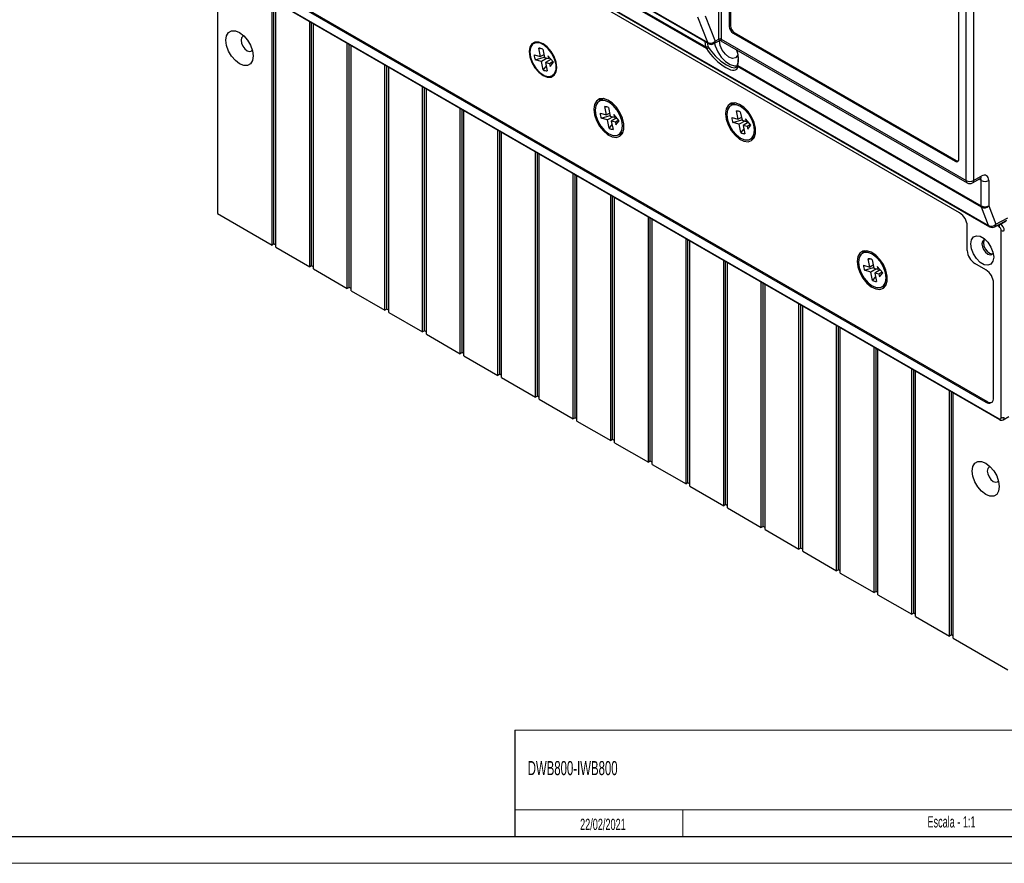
# Model space of a CAD drawing. Header units: millimetres. Extents: x 0 to 1189, y 0 to 841.
# Tile 10 of 14: x 911 to 1096, y 0 to 159. Entities that reach past the tile are written whole.
import ezdxf

# ---------------------------------------------------------------- set-up
doc = ezdxf.new("R2010")
doc.units = ezdxf.units.MM
doc.layers.add('FORMATO', color=7, linetype='Continuous')
doc.layers.add('LEGENDA', color=7, linetype='Continuous')
doc.styles.add('SLDTEXTSTYLE1', font='TXT', dxfattribs={"width": 0.605})

msp = doc.modelspace()

# ---------------------------------------------------------------- linework, layer by layer
at = {"color": 7, "linetype": 'Continuous', "lineweight": 25}
for p, q in [((1042.3181, 154.9052), (1042.3181, 237.2719)), ((1042.7405, 237.2709), (1042.7405, 154.9042)), ((1044.2678, 224.6227), (1044.2678, 157.2581)), ((1044.4799, 224.7452), (1044.4799, 157.3806)), ((1088.76, 128.3286), (1088.76, 210.7136)), ((1090.168, 210.7101), (1090.168, 128.325)), ((1087.4013, 132.3577), (1087.4013, 199.7223)), ((947.907, 168.4449), (1094.9495, 83.5591)), ((950.364, 168.7077), (1092.4925, 86.6587)), ((950.5761, 168.843), (1092.7046, 86.794)), ((947.9899, 168.2617), (1095.0323, 83.3759)), ((948.1013, 168.1974), (948.1013, 122.1056)), ((1016.9877, 167.5487), (1040.384, 154.0423)), ((1087.5427, 122.2442), (1013.7725, 164.8309)), ((1014.2155, 165.2054), (1093.157, 119.6335)), ((958.3543, 116.1867), (958.3543, 162.2785)), ((958.7079, 116.3908), (958.7079, 162.0744)), ((959.0614, 115.7785), (959.0614, 161.8703)), ((1039.7423, 159.2467), (1041.5849, 154.4966)), ((965.4254, 112.1046), (965.4254, 158.1964)), ((965.7789, 112.3087), (965.7789, 157.9923)), ((966.1325, 111.6964), (966.1325, 157.7882)), ((1040.2195, 154.2455), (1038.3769, 158.9956)), ((1044.4799, 157.3806), (1044.2678, 157.2581)), ((1045.187, 156.1558), (1044.9749, 156.0334)), ((1044.9749, 156.0334), (1086.6942, 131.9493)), ((1045.187, 156.1558), (1086.9063, 132.0718)), ((972.4964, 108.0226), (972.4964, 154.1144)), ((972.85, 108.2267), (972.85, 153.9103)), ((973.2036, 107.6144), (973.2036, 153.7062)), ((1040.1478, 154.1787), (1040.167, 154.0073)), ((1041.3708, 154.0348), (1042.3791, 154.5968)), ((1041.5849, 154.4966), (1042.3181, 154.9052)), ((1042.6751, 154.5945), (1088.9671, 127.8707)), ((1042.7405, 154.895), (1088.76, 128.3286)), ((1007.6124, 151.9357), (1008.8103, 151.6148)), ((1008.8103, 151.6148), (1008.4893, 153.1834)), ((1008.4893, 153.1834), (1008.8634, 153.1555)), ((1009.4201, 151.955), (1008.8103, 151.6148)), ((1009.2081, 152.9909), (1009.5291, 151.4222)), ((1011.2126, 150.5265), (1010.1917, 151.7298)), ((1010.1917, 151.7298), (1010.2967, 151.2166)), ((1039.959, 153.1266), (1039.8568, 153.4156)), ((1040.262, 153.4889), (1040.3475, 153.2918)), ((979.5675, 103.9406), (979.5675, 150.0323)), ((1007.805, 150.9945), (1009.4726, 151.4977)), ((1009.0029, 150.6736), (1007.805, 150.9945)), ((1010.0491, 151.283), (1009.0029, 150.6736)), ((1009.3239, 149.105), (1009.0029, 150.6736)), ((1009.5291, 151.4222), (1010.2967, 151.2166)), ((1010.7369, 151.0871), (1009.7217, 150.481)), ((1009.7217, 150.481), (1010.0427, 148.9124)), ((1010.4893, 150.2754), (1009.7217, 150.481)), ((1010.2967, 151.2166), (1010.5209, 151.3418)), ((1011.1159, 150.6404), (1010.4893, 150.2754)), ((1010.4893, 150.2754), (1010.5943, 149.7622)), ((1010.5943, 149.7622), (1011.2126, 150.5265)), ((1045.7365, 149.9789), (1045.733, 149.9464)), ((1045.8504, 149.9556), (1045.8334, 149.7354)), ((1045.8504, 149.9556), (1091.6131, 123.5374)), ((979.9211, 104.1447), (979.9211, 149.8282)), ((980.2746, 103.5324), (980.2746, 149.6241)), ((1009.8508, 149.8503), (1009.3239, 149.105)), ((1091.6557, 123.2827), (1045.8334, 149.7354)), ((986.6386, 99.8585), (986.6386, 145.9503)), ((986.9921, 100.0626), (986.9921, 145.7462)), ((987.3457, 99.4503), (987.3457, 145.5421)), ((1020.6337, 143.7), (1019.8155, 143.2277)), ((1019.8688, 143.2715), (1020.1131, 143.6973)), ((1020.1155, 143.4009), (1020.2755, 143.7152)), ((1045.3825, 142.8858), (1044.5643, 142.4135)), ((1044.6175, 142.4573), (1044.8618, 142.8831)), ((1044.8643, 142.5866), (1045.0242, 142.901)), ((993.7097, 95.7765), (993.7097, 141.8683)), ((994.0632, 95.9806), (994.0632, 141.6642)), ((994.4168, 95.3683), (994.4168, 141.4601)), ((1019.9868, 140.9544), (1021.1847, 140.6335)), ((1021.1847, 140.6335), (1020.8637, 142.2021)), ((1020.8637, 142.2021), (1021.2378, 142.1742)), ((1021.7944, 140.9737), (1021.1847, 140.6335)), ((1021.5825, 142.0096), (1021.9035, 140.4409)), ((1023.587, 139.5452), (1022.566, 140.7485)), ((1022.566, 140.7485), (1022.671, 140.2353)), ((1045.9334, 139.8192), (1045.6124, 141.3879)), ((1045.6124, 141.3879), (1045.9865, 141.36)), ((1046.3312, 141.1953), (1046.6522, 139.6267)), ((1020.1793, 140.0132), (1021.8856, 140.528)), ((1021.3773, 139.6923), (1020.1793, 140.0132)), ((1022.4235, 140.3016), (1021.3773, 139.6923)), ((1021.6983, 138.1236), (1021.3773, 139.6923)), ((1022.2251, 138.869), (1021.6983, 138.1236)), ((1021.9035, 140.4409), (1022.671, 140.2353)), ((1023.1113, 140.1058), (1022.0961, 139.4997)), ((1022.0961, 139.4997), (1022.417, 137.9311)), ((1022.8636, 139.2941), (1022.0961, 139.4997)), ((1022.671, 140.2353), (1022.8953, 140.3604)), ((1023.4903, 139.6591), (1022.8636, 139.2941)), ((1022.8636, 139.2941), (1022.9687, 138.7809)), ((1022.9687, 138.7809), (1023.587, 139.5452)), ((1044.7355, 140.1401), (1045.9334, 139.8192)), ((1044.9281, 139.1989), (1046.6344, 139.7138)), ((1046.126, 138.878), (1044.9281, 139.1989)), ((1046.5432, 140.1595), (1045.9334, 139.8192)), ((1047.1722, 139.4874), (1046.126, 138.878)), ((1046.447, 137.3094), (1046.126, 138.878)), ((1046.6522, 139.6267), (1047.4198, 139.4211)), ((1047.8601, 139.2916), (1046.8448, 138.6855)), ((1048.3357, 138.7309), (1047.3148, 139.9343)), ((1047.3148, 139.9343), (1047.4198, 139.4211)), ((1047.4198, 139.4211), (1047.644, 139.5462)), ((1048.239, 138.8449), (1047.6124, 138.4799)), ((1000.7807, 91.6944), (1000.7807, 137.7862)), ((1001.1343, 91.8985), (1001.1343, 137.5821)), ((1001.4878, 91.2862), (1001.4878, 137.378)), ((1023.4652, 136.9055), (1024.2834, 137.3779)), ((1023.6792, 136.9151), (1023.5396, 136.9485)), ((1024.1175, 137.06), (1023.7652, 137.0787)), ((1046.9739, 138.0547), (1046.447, 137.3094)), ((1046.8448, 138.6855), (1047.1658, 137.1169)), ((1047.6124, 138.4799), (1046.8448, 138.6855)), ((1047.6124, 138.4799), (1047.7174, 137.9667)), ((1047.7174, 137.9667), (1048.3357, 138.7309)), ((1048.214, 136.0913), (1049.0322, 136.5637)), ((1048.4279, 136.1009), (1048.2884, 136.1342)), ((1048.8662, 136.2458), (1048.514, 136.2645)), ((1007.8518, 87.6124), (1007.8518, 133.7042)), ((1008.2053, 87.8165), (1008.2053, 133.5001)), ((1008.5589, 87.2042), (1008.5589, 133.296)), ((1086.9063, 132.0718), (1086.6942, 131.9493)), ((1014.9229, 83.5304), (1014.9229, 129.6221)), ((1015.2764, 83.7345), (1015.2764, 129.418)), ((1015.63, 83.1222), (1015.63, 129.2139)), ((1089.9539, 127.8633), (1091.3929, 128.6652)), ((1090.168, 128.325), (1091.607, 129.127)), ((1091.6131, 123.5374), (1091.6131, 128.2997)), ((1093.0211, 128.2962), (1093.0211, 123.5338)), ((1021.9939, 79.4483), (1021.9939, 125.5401)), ((1022.3475, 79.6524), (1022.3475, 125.336)), ((1022.701, 79.0401), (1022.701, 125.1319)), ((948.1013, 122.1056), (958.3543, 116.1867)), ((1092.9924, 119.8367), (1091.6557, 123.2827)), ((1093.0211, 123.5338), (1094.3578, 120.0878)), ((1029.065, 75.3663), (1029.065, 121.4581)), ((1029.4185, 75.5704), (1029.4185, 121.254)), ((1029.7721, 74.9581), (1029.7721, 121.0499)), ((1094.1437, 119.626), (1096.3822, 120.8735)), ((1094.3578, 120.0878), (1096.5937, 121.3339)), ((1095.2274, 120.1359), (1096.3023, 120.7671)), ((1088.9681, 115.162), (1088.9681, 119.7755)), ((1095.3737, 83.8041), (1095.3737, 118.9141)), ((1036.1361, 71.2842), (1036.1361, 117.376)), ((1036.4896, 71.4883), (1036.4896, 117.1719)), ((1036.8432, 70.876), (1036.8432, 116.9678)), ((958.7079, 116.3908), (958.3543, 116.1867)), ((959.0614, 116.1867), (958.7079, 116.3908)), ((959.0614, 115.7785), (965.4254, 112.1046)), ((1070.1312, 115.1257), (1069.313, 114.6534)), ((1069.3663, 114.6972), (1069.6105, 115.1231)), ((1069.6261, 114.8342), (1069.7853, 115.1416)), ((1043.2071, 67.2022), (1043.2071, 113.294)), ((1043.5607, 67.4063), (1043.5607, 113.0899)), ((1043.9142, 66.794), (1043.9142, 112.8858)), ((1070.6822, 112.0592), (1070.3612, 113.6278)), ((1070.3612, 113.6278), (1070.7353, 113.5999)), ((1071.08, 113.4353), (1071.4009, 111.8666)), ((965.7789, 112.3087), (965.4254, 112.1046)), ((966.1325, 112.1046), (965.7789, 112.3087)), ((966.1325, 111.6964), (972.4964, 108.0226)), ((1069.4842, 112.3801), (1070.6822, 112.0592)), ((1069.6768, 111.4389), (1071.3445, 111.9421)), ((1070.8748, 111.118), (1069.6768, 111.4389)), ((1071.2919, 112.3994), (1070.6822, 112.0592)), ((1071.9209, 111.7274), (1070.8748, 111.118)), ((1071.1957, 109.5494), (1070.8748, 111.118)), ((1071.4009, 111.8666), (1072.1685, 111.661)), ((1072.6088, 111.5315), (1071.5935, 110.9254)), ((1073.0844, 110.9709), (1072.0635, 112.1742)), ((1072.0635, 112.1742), (1072.1685, 111.661)), ((1072.1685, 111.661), (1072.3927, 111.7862)), ((1072.9878, 111.0848), (1072.3611, 110.7198)), ((1092.4925, 111.5072), (1090.3711, 112.7318)), ((1050.2782, 63.1202), (1050.2782, 109.2119)), ((1071.7226, 110.2947), (1071.1957, 109.5494)), ((1071.5935, 110.9254), (1071.9145, 109.3568)), ((1072.3611, 110.7198), (1071.5935, 110.9254)), ((1072.3611, 110.7198), (1072.4661, 110.2066)), ((1072.4661, 110.2066), (1073.0844, 110.9709)), ((972.85, 108.2267), (972.4964, 108.0226)), ((973.2036, 108.0226), (972.85, 108.2267)), ((973.2036, 107.6144), (979.5675, 103.9406)), ((1050.6317, 63.3243), (1050.6317, 109.0078)), ((1050.9853, 62.712), (1050.9853, 108.8037)), ((1072.9627, 108.3312), (1073.7809, 108.8036)), ((1073.1766, 108.3408), (1073.0371, 108.3742)), ((1073.6217, 108.4961), (1073.2758, 108.512)), ((1093.9178, 87.4818), (1093.9178, 109.0385)), ((979.9211, 104.1447), (979.5675, 103.9406)), ((980.2746, 103.9406), (979.9211, 104.1447)), ((1057.3493, 59.0381), (1057.3493, 105.1299)), ((1057.7028, 59.2422), (1057.7028, 104.9258)), ((1058.0564, 58.6299), (1058.0564, 104.7217)), ((980.2746, 103.5324), (986.6386, 99.8585)), ((986.9921, 100.0626), (986.6386, 99.8585)), ((987.3457, 99.8585), (986.9921, 100.0626)), ((1064.4203, 54.9561), (1064.4203, 101.0479)), ((1064.7739, 55.1602), (1064.7739, 100.8438)), ((1065.1274, 54.5479), (1065.1274, 100.6397)), ((987.3457, 99.4503), (993.7097, 95.7765)), ((1071.4914, 50.874), (1071.4914, 96.9658)), ((1071.845, 51.0781), (1071.845, 96.7617)), ((1072.1985, 50.4658), (1072.1985, 96.5576)), ((994.0632, 95.9806), (993.7097, 95.7765)), ((994.4168, 95.7765), (994.0632, 95.9806)), ((994.4168, 95.3683), (1000.7807, 91.6944)), ((1078.5625, 46.792), (1078.5625, 92.8838)), ((1078.916, 46.9961), (1078.916, 92.6797)), ((1001.1343, 91.8985), (1000.7807, 91.6944)), ((1001.4878, 91.6944), (1001.1343, 91.8985)), ((1001.4878, 91.2862), (1007.8518, 87.6124)), ((1079.2696, 46.3838), (1079.2696, 92.4756)), ((1085.6335, 42.71), (1085.6335, 88.8017)), ((1008.2053, 87.8165), (1007.8518, 87.6124)), ((1008.5589, 87.6124), (1008.2053, 87.8165)), ((1008.5589, 87.2042), (1014.9229, 83.5304)), ((1085.9871, 42.9141), (1085.9871, 88.5976)), ((1086.3406, 42.3018), (1086.3406, 88.3935)), ((1092.7046, 86.794), (1092.4925, 86.6587)), ((1015.2764, 83.7345), (1014.9229, 83.5304)), ((1015.63, 83.5304), (1015.2764, 83.7345)), ((1095.7244, 83.3418), (1096.7978, 83.94)), ((1015.63, 83.1222), (1021.9939, 79.4483)), ((1022.3475, 79.6524), (1021.9939, 79.4483)), ((1022.701, 79.4483), (1022.3475, 79.6524)), ((1022.701, 79.0401), (1029.065, 75.3663)), ((1029.4185, 75.5704), (1029.065, 75.3663)), ((1029.7721, 75.3663), (1029.4185, 75.5704)), ((1029.7721, 74.9581), (1036.1361, 71.2842)), ((1036.4896, 71.4883), (1036.1361, 71.2842)), ((1036.8432, 71.2842), (1036.4896, 71.4883)), ((1036.8432, 70.876), (1043.2071, 67.2022)), ((1043.5607, 67.4063), (1043.2071, 67.2022)), ((1043.9142, 67.2022), (1043.5607, 67.4063)), ((1043.9142, 66.794), (1050.2782, 63.1202)), ((1050.6317, 63.3243), (1050.2782, 63.1202)), ((1050.9853, 63.1202), (1050.6317, 63.3243)), ((1050.9853, 62.712), (1057.3493, 59.0381)), ((1057.7028, 59.2422), (1057.3493, 59.0381)), ((1058.0564, 59.0381), (1057.7028, 59.2422)), ((1058.0564, 58.6299), (1064.4203, 54.9561)), ((1064.7739, 55.1602), (1064.4203, 54.9561)), ((1065.1274, 54.9561), (1064.7739, 55.1602)), ((1065.1274, 54.5479), (1071.4914, 50.874)), ((1071.845, 51.0781), (1071.4914, 50.874)), ((1072.1985, 50.874), (1071.845, 51.0781)), ((1072.1985, 50.4658), (1078.5625, 46.792)), ((1078.916, 46.9961), (1078.5625, 46.792)), ((1079.2696, 46.792), (1078.916, 46.9961)), ((1079.2696, 46.3838), (1085.6335, 42.71)), ((1085.9871, 42.9141), (1085.6335, 42.71)), ((1086.3406, 42.71), (1085.9871, 42.9141)), ((1086.3406, 42.3018), (1096.5937, 36.3828))]:
    msp.add_line(p, q, dxfattribs=at)
at = {"color": 1, "linetype": 'Continuous', "lineweight": 25}
for p, q in [((1039.959, 153.1266), (1016.1715, 166.8588)), ((1016.3332, 166.9955), (1039.8568, 153.4156)), ((1017.0638, 167.613), (1040.2195, 154.2455)), ((1014.2916, 165.2697), (1092.9924, 119.8367)), ((1039.8568, 153.4156), (1039.7167, 154.4275)), ((1040.167, 154.0073), (1040.262, 153.4889)), ((1091.6131, 128.2997), (1091.1828, 128.5481)), ((1094.9495, 119.6489), (1094.5738, 119.8657)), ((1095.1445, 120.1838), (1095.2274, 120.1359))]:
    msp.add_line(p, q, dxfattribs=at)
at = {"color": 7, "linetype": 'Continuous', "lineweight": 18}
msp.add_line((1035.5245, 10.0197), (1035.5245, 5), dxfattribs=at)
at = {"color": 7, "linetype": 'Continuous', "lineweight": 25, "flags": 128}
for points in [[(952.2449, 150.2522), (951.4583, 150.8502), (950.7487, 151.6774), (950.1855, 152.6528), (949.8239, 153.681), (949.6993, 154.6613), (949.8239, 155.4977), (950.1855, 156.1084), (950.7487, 156.4337), (951.4583, 156.4415), (952.2449, 156.1313), (953.0315, 155.5333), (953.7412, 154.7061), (954.3043, 153.7307), (954.6659, 152.7025), (954.7905, 151.7222), (954.6659, 150.8858), (954.3043, 150.275), (953.7412, 149.9498), (953.0315, 149.942), (952.2449, 150.2522)], [(953.1001, 155.4667), (952.8591, 155.3938), (952.6139, 155.1115), (952.5278, 154.6613), (952.6139, 154.1116), (952.8591, 153.5462), (953.2262, 153.0511), (953.6591, 152.7017), (954.0921, 152.5512), (954.4591, 152.6225), (954.6427, 152.7947)], [(1006.6851, 152.5379), (1006.8114, 151.5439), (1007.178, 150.5015), (1007.749, 149.5125), (1008.4684, 148.6738), (1009.266, 148.0675), (1010.0636, 147.753), (1010.783, 147.761), (1011.354, 148.0907), (1011.7206, 148.7099), (1011.8469, 149.558), (1011.7206, 150.5519), (1011.354, 151.5943), (1010.783, 152.5833), (1010.0636, 153.422), (1009.266, 154.0283), (1008.4684, 154.3428), (1007.749, 154.3349), (1007.178, 154.0051), (1006.8114, 153.3859), (1006.6851, 152.5379)], [(1006.7911, 152.4766), (1006.9252, 151.4713), (1007.313, 150.42), (1007.9124, 149.4368), (1008.6585, 148.6282), (1009.4704, 148.0818), (1010.2601, 147.8568), (1010.9422, 147.9776), (1011.4426, 148.4312), (1011.7071, 149.1683), (1011.7071, 150.1091), (1011.4426, 151.1516), (1010.9422, 152.1829), (1010.2601, 153.0912), (1009.4704, 153.7781), (1008.6585, 154.1691), (1007.9124, 154.2219), (1007.313, 153.9307), (1006.9252, 153.3272), (1006.7911, 152.4766)], [(1041.4624, 154.0859), (1041.6042, 153.597), (1042.0875, 152.4995), (1042.7582, 151.4947), (1043.5567, 150.6718), (1044.4121, 150.104), (1045.2485, 149.8416), (1045.7828, 149.8534)], [(1045.9039, 152.0254), (1045.8303, 151.818), (1045.4471, 151.377), (1044.8736, 151.2656), (1044.1971, 151.5007), (1043.5206, 152.0466), (1042.9471, 152.8202), (1042.5639, 153.7037), (1042.4293, 154.5626), (1042.43, 154.6192)], [(1040.3475, 153.2918), (1040.6611, 152.8559), (1041.6072, 151.7582), (1042.7, 150.7559), (1043.7318, 150.0274), (1044.6061, 149.6078), (1045.2762, 149.4969), (1045.7, 149.7005), (1045.7485, 149.8668)], [(1045.7788, 150.1707), (1045.7547, 150.0917), (1045.7385, 149.9454)], [(1018.8119, 141.6994), (1018.9376, 140.6642), (1019.3034, 139.5758), (1019.8769, 138.5311), (1020.607, 137.6227), (1021.429, 136.9316), (1022.2698, 136.519), (1023.0546, 136.4216), (1023.7138, 136.6481), (1024.1887, 137.1783), (1024.4372, 137.9652), (1024.4372, 138.9388), (1024.1887, 140.0126), (1023.7138, 141.0912), (1023.0546, 142.0788), (1022.2698, 142.8875), (1021.429, 143.4456), (1020.607, 143.7035), (1019.8769, 143.6382), (1019.3034, 143.2556), (1018.9376, 142.5896), (1018.8119, 141.6994)], [(1019.0594, 141.5565), (1019.1858, 140.5626), (1019.5523, 139.5202), (1020.1233, 138.5312), (1020.8428, 137.6925), (1021.6404, 137.0862), (1022.4379, 136.7717), (1023.1574, 136.7797), (1023.7284, 137.1094), (1024.095, 137.7286), (1024.2213, 138.5767), (1024.095, 139.5706), (1023.7284, 140.613), (1023.1574, 141.602), (1022.4379, 142.4407), (1021.6404, 143.047), (1020.8428, 143.3615), (1020.1233, 143.3535), (1019.5523, 143.0238), (1019.1858, 142.4046), (1019.0594, 141.5565)], [(1019.8899, 143.2706), (1019.9217, 143.3802), (1019.9308, 143.4082)], [(1043.5607, 140.8852), (1043.6863, 139.8499), (1044.0522, 138.7616), (1044.6256, 137.7168), (1045.3558, 136.8085), (1046.1777, 136.1174), (1047.0185, 135.7048), (1047.8033, 135.6074), (1048.4625, 135.8339), (1048.9374, 136.3641), (1049.1859, 137.151), (1049.1859, 138.1246), (1048.9374, 139.1984), (1048.4625, 140.277), (1047.8033, 141.2646), (1047.0185, 142.0733), (1046.1777, 142.6314), (1045.3558, 142.8893), (1044.6256, 142.824), (1044.0522, 142.4414), (1043.6863, 141.7754), (1043.5607, 140.8852)], [(1043.8082, 140.7423), (1043.9345, 139.7484), (1044.3011, 138.706), (1044.8721, 137.717), (1045.5916, 136.8783), (1046.3891, 136.272), (1047.1867, 135.9575), (1047.9061, 135.9654), (1048.4771, 136.2952), (1048.8437, 136.9144), (1048.97, 137.7624), (1048.8437, 138.7563), (1048.4771, 139.7988), (1047.9061, 140.7878), (1047.1867, 141.6265), (1046.3891, 142.2328), (1045.5916, 142.5473), (1044.8721, 142.5393), (1044.3011, 142.2096), (1043.9345, 141.5904), (1043.8082, 140.7423)], [(1044.6386, 142.4564), (1044.6705, 142.5659), (1044.6795, 142.5939)], [(1024.0207, 136.9283), (1023.9362, 136.9185), (1023.5298, 136.9297)], [(1048.7695, 136.1141), (1048.6849, 136.1043), (1048.2786, 136.1155)], [(1091.3929, 128.6652), (1091.4998, 128.7134), (1091.5208, 128.7192)], [(1089.6305, 116.4127), (1089.7605, 117.1887), (1090.1347, 117.7211), (1090.708, 117.9456), (1091.4112, 117.8352), (1092.1595, 117.4032), (1092.8628, 116.7017), (1093.4361, 115.8153), (1093.8102, 114.8508), (1093.9402, 113.9248), (1093.8102, 113.1487), (1093.4361, 112.6163), (1092.8628, 112.3918), (1092.1595, 112.5022), (1091.4112, 112.9342), (1090.708, 113.6358), (1090.1347, 114.5222), (1089.7605, 115.4866), (1089.6305, 116.4127)], [(1092.4011, 117.1978), (1092.0567, 117.127), (1091.8175, 116.8518), (1091.7335, 116.4127), (1091.8175, 115.8766), (1092.0567, 115.3252), (1092.4146, 114.8424), (1092.8368, 114.5016), (1093.2591, 114.3549), (1093.617, 114.4244), (1093.8504, 114.6873)], [(1068.3094, 113.1251), (1068.4351, 112.0899), (1068.8009, 111.0015), (1069.3743, 109.9568), (1070.1045, 109.0485), (1070.9265, 108.3573), (1071.7672, 107.9447), (1072.5521, 107.8473), (1073.2112, 108.0738), (1073.6862, 108.6041), (1073.9347, 109.3909), (1073.9347, 110.3645), (1073.6862, 111.4383), (1073.2112, 112.5169), (1072.5521, 113.5045), (1071.7672, 114.3133), (1070.9265, 114.8714), (1070.1045, 115.1292), (1069.3743, 115.0639), (1068.8009, 114.6813), (1068.4351, 114.0153), (1068.3094, 113.1251)], [(1068.5569, 112.9823), (1068.6832, 111.9884), (1069.0498, 110.9459), (1069.6208, 109.9569), (1070.3403, 109.1182), (1071.1378, 108.5119), (1071.9354, 108.1974), (1072.6549, 108.2054), (1073.2259, 108.5351), (1073.5925, 109.1543), (1073.7188, 110.0024), (1073.5925, 110.9963), (1073.2259, 112.0387), (1072.6549, 113.0277), (1071.9354, 113.8664), (1071.1378, 114.4727), (1070.3403, 114.7872), (1069.6208, 114.7793), (1069.0498, 114.4495), (1068.6832, 113.8303), (1068.5569, 112.9823)], [(1069.3874, 114.6963), (1069.4192, 114.8059), (1069.4283, 114.8339)], [(1073.5182, 108.354), (1073.4337, 108.3442), (1073.0273, 108.3555)], [(1092.45, 69.3135), (1091.6634, 69.9115), (1090.9538, 70.7387), (1090.3906, 71.7141), (1090.029, 72.7423), (1089.9045, 73.7226), (1090.029, 74.559), (1090.3906, 75.1697), (1090.9538, 75.495), (1091.6634, 75.5028), (1092.45, 75.1926), (1093.2367, 74.5946), (1093.9463, 73.7674), (1094.5095, 72.792), (1094.871, 71.7638), (1094.9956, 70.7835), (1094.871, 69.9471), (1094.5095, 69.3363), (1093.9463, 69.0111), (1093.2367, 69.0033), (1092.45, 69.3135)], [(1093.3053, 74.528), (1093.0643, 74.4551), (1092.819, 74.1728), (1092.7329, 73.7226), (1092.819, 73.1729), (1093.0643, 72.6075), (1093.4313, 72.1124), (1093.8643, 71.763), (1094.2972, 71.6125), (1094.6643, 71.6838), (1094.8478, 71.856)]]:
    msp.add_lwpolyline(points, dxfattribs=at)
at = {"color": 1, "linetype": 'Continuous', "lineweight": 25, "flags": 128}
for points in [[(1092.2108, 117.1863), (1092.1072, 117.0228), (1092.023, 116.5827)], [(1092.023, 116.5827), (1092.1072, 116.0454), (1092.3469, 115.4927), (1092.7057, 115.0088), (1093.1289, 114.6673), (1093.5521, 114.5202), (1093.7453, 114.5282)]]:
    msp.add_lwpolyline(points, dxfattribs=at)
at = {"color": 7, "linetype": 'Continuous', "lineweight": 25}
for centre, radius, start, end in [((1045.803, 157.328), 1.5368, 182.605478, 237.394522), ((1046.0151, 157.4504), 1.5368, 182.605478, 237.394522), ((1040.724, 155.3397), 1.2049, 245.24471, 315.597208), ((1040.884, 154.9083), 1, 240.002688, 299.131307), ((1042.5283, 154.4942), 0.4617, 62.633578, 117.077777), ((1042.5263, 154.4899), 0.4583, 62.126442, 117.008814), ((1042.5251, 154.3347), 0.3, 61.303693, 118.304119), ((1010.665, 152.07), 3.0555, 182.519885, 200.60943), ((1008.4901, 151.7484), 1.435, 59.977014, 90.031467), ((1039.9466, 154.0757), 0.6661, 262.251046, 298.257432), ((1039.9938, 153.5842), 0.4589, 265.659965, 320.420146), ((1041.5334, 151.2877), 4.4376, 346.642686, 20.716741), ((1045.9417, 150.1139), 0.1741, 121.427473, 160.789807), ((1010.0419, 150.3474), 1.435, 239.977014, 270.031467), ((1023.0393, 141.0887), 3.0555, 182.519885, 200.60943), ((1020.8645, 140.7671), 1.435, 59.977014, 90.031467), ((1045.6132, 139.9529), 1.435, 59.977014, 90.031467), ((1047.7881, 140.2745), 3.0555, 182.519885, 200.60943), ((1022.4163, 139.3661), 1.435, 239.977014, 270.031467), ((1047.165, 138.5519), 1.435, 239.977014, 270.031467), ((1086.9702, 132.2877), 0.4367, 230.796715, 9.214037), ((1087.2256, 132.5641), 0.5868, 237.037798, 276.189649), ((1089.4674, 129.6953), 1.539, 242.633578, 297.077777), ((1089.4671, 128.7368), 1, 240.002688, 299.131307), ((1092.3205, 129.6665), 1.539, 242.633578, 297.077777), ((1085.8735, 119.6347), 3.0978, 2.605478, 57.394522), ((1092.3238, 123.5255), 0.7109, 179.042934, 199.969764), ((1092.3205, 124.9042), 1.539, 242.633578, 297.077777), ((1092.1602, 124.3769), 1.2049, 245.24471, 315.597208), ((1093.497, 120.9309), 1.2049, 245.24471, 315.597208), ((1093.6569, 120.4995), 1, 240.002688, 299.131307), ((1095.5651, 119.6204), 0.6163, 123.229706, 177.347685), ((1095.6567, 119.4608), 0.6156, 242.633578, 297.077777), ((1092.0143, 115.3007), 3.0494, 182.605478, 237.394522), ((1070.362, 112.1928), 1.435, 59.977014, 90.031467), ((1072.5368, 112.5144), 3.0555, 182.519885, 200.60943), ((1090.8232, 108.8976), 3.0978, 2.605478, 57.394522), ((1071.9137, 110.7918), 1.435, 239.977014, 270.031467), ((1093.0489, 87.3408), 0.8803, 230.796715, 9.214037), ((1093.3019, 87.6438), 1.0387, 234.897096, 288.602645), ((1095.3941, 83.8912), 0.6297, 234.924288, 300.414538), ((1095.6567, 84.3508), 0.6156, 242.633578, 297.077777)]:
    msp.add_arc(centre, radius, start, end, dxfattribs=at)
at = {"color": 1, "linetype": 'Continuous', "lineweight": 25}
for centre, radius, start, end in [((1040.5849, 154.3731), 0.3871, 199.257293, 238.730565), ((1041.0904, 154.4453), 0.4971, 304.332862, 5.916826), ((1041.2227, 151.0656), 4.7589, 346.511779, 22.63853), ((1045.9908, 149.9397), 0.2579, 178.50711, 232.389766), ((1045.9787, 150.1193), 0.208, 165.543951, 231.892636), ((1089.2361, 128.2682), 0.48, 172.779011, 235.908808), ((1089.688, 128.267), 0.4834, 303.362022, 6.887666), ((1091.127, 129.069), 0.4834, 303.362022, 6.887666), ((1093.3579, 119.9643), 0.3871, 199.257293, 238.730565), ((1093.8633, 120.0365), 0.4971, 304.332862, 5.916826), ((1095.1399, 83.5349), 0.192, 172.776698, 235.931902)]:
    msp.add_arc(centre, radius, start, end, dxfattribs=at)
for centre, major_axis, ratio, start_param, end_param in [((1042.5364, 155.8293), (0.1694, 1.2352), 0.11145525, 2.43968879, 3.22520633), ((1042.5364, 155.8293), (-0.1507, 1.2377), 0.11139055, 3.05802921, 3.84350863), ((1090.8936, 127.8987), (0.5133, 0.8583), 0.58736796, 5.50674183, 6.28365652), ((1095.2323, 84.2123), (-0.4947, 0.8691), 0.57735835, 3.1293904, 3.93052446)]:
    msp.add_ellipse(centre, major_axis=major_axis, ratio=ratio, start_param=start_param, end_param=end_param, dxfattribs=at)
at = {"color": 7, "linetype": 'Continuous', "lineweight": 25}
for centre, major_axis, ratio, start_param, end_param in [((1041.6091, 155.3125), (-0.5039, 0.8639), 0.57730354, 3.91576643, 3.92441693), ((1041.8213, 155.435), (-0.65, 1.1259), 0.57733758, 3.9183835, 3.92703399), ((1042.4757, 152.5224), (-3.1524, 3.3162), 0.34956228, 1.07622443, 3.46832664), ((1091.5945, 127.4869), (1.0131, 1.7245), 0.58239791, 5.50214603, 7.06421571), ((1094.9494, 119.1589), (-0.2999, 0.5197), 0.57746947, 3.92726254, 5.49790657), ((1095.2323, 119.3222), (-0.5025, 0.8646), 0.5713508, 3.92546094, 5.49610497), ((1094.9494, 84.049), (-0.3, 0.5197), 0.57733758, 2.35631382, 3.92703399)]:
    msp.add_ellipse(centre, major_axis=major_axis, ratio=ratio, start_param=start_param, end_param=end_param, dxfattribs=at)
at = {"layer": 'FORMATO', "lineweight": 18}
for p, q in [((1004, 25), (1181.5245, 25)), ((1004, 10.0197), (1035.5245, 10.0197)), ((1035.5245, 10.0197), (1158, 10.0284)), ((0, 0), (1189, 0))]:
    msp.add_line(p, q, dxfattribs=at)
at = {"layer": 'FORMATO'}
for p, q in [((1004, 25), (1004, 5)), ((1181.5245, 5), (22.5245, 5))]:
    msp.add_line(p, q, dxfattribs=at)

# ---------------------------------------------------------------- texts
at = {"layer": 'LEGENDA', "style": 'SLDTEXTSTYLE1'}
for s, insert, char_height, attachment_point in [('DWB800-IWB800', (1006.3883, 19.2163), 2.645833, 1), ('22/02/2021', (1020.5179, 8.3752), 2.11667, 2), ('Escala - 1:1', (1086.018, 8.8509), 2.116667, 2)]:
    msp.add_mtext(s, dxfattribs=dict(at, insert=insert, char_height=char_height, attachment_point=attachment_point))

doc.saveas('drawing.dxf')
